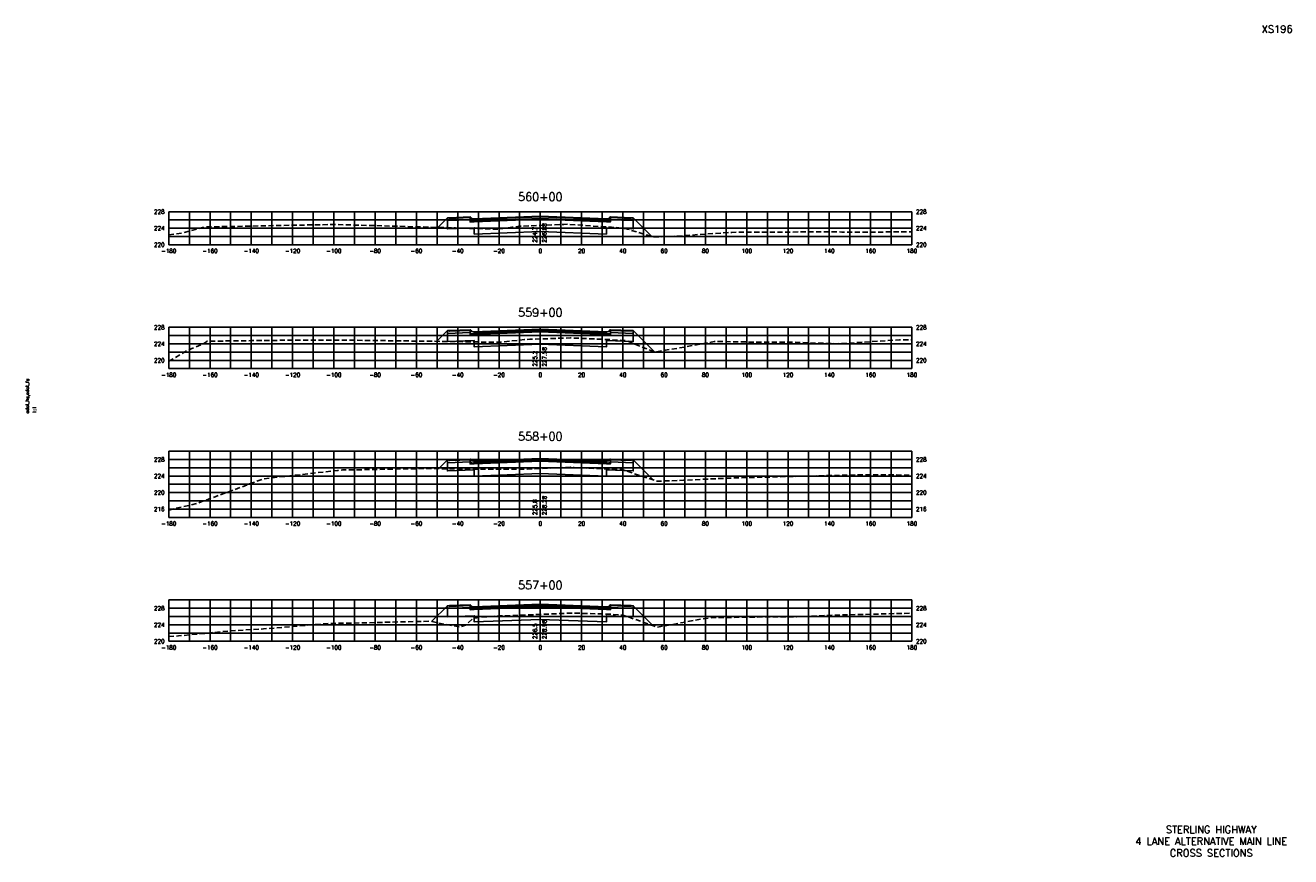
# Model space of a CAD drawing. Extents: x 37 to 9410, y 16 to 8218.
# Tile 71 of 104: x 8797 to 9410, y 1576 to 1978. Entities that reach past the tile are written whole.
import ezdxf
from ezdxf.enums import TextEntityAlignment as Align

# ---------------------------------------------------------------- set-up
doc = ezdxf.new("R2010")
doc.units = 0
doc.header["$LTSCALE"] = 20
doc.header["$MEASUREMENT"] = 0
doc.linetypes.add('HIDDEN_050%', pattern=[0.1875, 0.125, -0.0625])
for name, color, linetype in [('S-AT-TXT175', 6, 'Continuous'), ('S-AT-TXT80', 1, 'Continuous'), ('XDATUM', 3, 'Continuous'), ('XEG', 1, 'HIDDEN_050%'), ('XFG', 2, 'Continuous'), ('XGRID', 251, 'Continuous'), ('XGRIDT', 2, 'Continuous'), ('XREF-BORDER', 7, 'Continuous')]:
    doc.layers.add(name, color=color, linetype=linetype)
doc.styles.add('L100', font='simplex.shx', dxfattribs={"height": 2})
doc.styles.add('L175', font='ROMANSM.shx', dxfattribs={"height": 3.5})
doc.styles.add('L80', font='ROMANSM.shx', dxfattribs={"height": 1.6})

# ---------------------------------------------------------------- blocks, each defined once
blk = doc.blocks.new('03025_00_att1')
at = {"layer": 'S-AT-TXT175', "style": 'L175'}
for tag, p in [('NUM', (32.402, 20.822)), ('LINE1', (30.64, 1.444)), ('LINE2', (30.64, 1.161)), ('LINE3', (30.64, 0.877))]:
    blk.add_attdef(tag, text='', height=0.175, dxfattribs=at).set_placement(p, align=Align.CENTER)
at = {"layer": 'S-AT-TXT80', "style": 'L80'}
for tag, p in [('DRAFTED', (2.436, 14.201)), ('PSCALE', (2.265, 11.605)), ('PCTB', (2.094, 11.605)), ('PVIEW', (2.436, 11.605))]:
    blk.add_attdef(tag, p, '', height=0.08, rotation=90, dxfattribs=at)

msp = doc.modelspace()

# ---------------------------------------------------------------- linework, layer by layer
at = {"layer": 'XDATUM', "flags": 128}
for points in [[(8996.41, 1880.38), (9001.05, 1885.01), (9001.05, 1879.67), (9014.05, 1880.19), (9014.05, 1877.14), (9046.05, 1878.42), (9078.05, 1877.14), (9078.05, 1880.19), (9091.05, 1879.67), (9091.05, 1885.01), (9100.07, 1875.99)], [(8995.84, 1825.21), (9001.05, 1830.41), (9001.05, 1825.07), (9014.05, 1825.59), (9014.05, 1822.54), (9046.05, 1823.82), (9078.05, 1822.54), (9078.05, 1825.59), (9091.05, 1825.07), (9091.05, 1830.41), (9101.36, 1820.11)], [(8996.82, 1763.59), (9001.05, 1767.81), (9001.05, 1762.47), (9014.05, 1762.99), (9014.05, 1759.94), (9046.05, 1761.22), (9078.05, 1759.94), (9078.05, 1762.99), (9091.05, 1762.47), (9091.05, 1767.81), (9100.77, 1758.09)], [(8993.51, 1689.67), (9001.05, 1697.21), (9001.05, 1691.87), (9014.05, 1692.39), (9014.05, 1689.34), (9046.05, 1690.62), (9078.05, 1689.34), (9078.05, 1692.39), (9091.05, 1691.87), (9091.05, 1697.21), (9100.78, 1687.49)]]:
    msp.add_lwpolyline(points, dxfattribs=at)
at = {"layer": 'XEG', "flags": 128}
for points in [[(8866.05, 1876.79), (8873.02, 1877.74), (8882.99, 1880.57), (8891.41, 1880.74), (8928.98, 1881.49), (8932.13, 1881.55), (8946.66, 1881.8), (9005, 1880.13), (9024.98, 1879.48), (9032.18, 1880.45), (9032.82, 1880.52), (9035.31, 1880.87), (9035.6, 1880.9), (9046.05, 1881.34), (9057.48, 1881.83), (9059.27, 1881.89), (9080.48, 1880.45), (9082.34, 1880.35), (9082.62, 1880.29), (9087.25, 1879.85), (9088.36, 1879.5), (9089.37, 1879.2), (9101.09, 1875.69), (9110.07, 1876.05), (9138.86, 1877.99), (9176.05, 1878.19), (9187.48, 1878.25), (9192.09, 1878.15), (9195.11, 1878.08), (9226.05, 1878.21)], [(8866.05, 1815.55), (8875.27, 1820.88), (8883.93, 1824.61), (8884.66, 1825.27), (8906.31, 1825.56), (8906.71, 1825.57), (8910.9, 1825.62), (8918.22, 1825.7), (8948.79, 1825.85), (9009.08, 1825.03), (9025.86, 1824.75), (9026.79, 1824.88), (9034.77, 1825.65), (9038.39, 1826.08), (9038.73, 1826.12), (9040.97, 1826.2), (9046.05, 1826.38), (9060.62, 1826.89), (9070.42, 1826.47), (9080.66, 1826.04), (9084.06, 1825.8), (9087.35, 1825.64), (9095.14, 1822.5), (9101.62, 1820.01), (9106.6, 1820.95), (9112.26, 1821.77), (9130.25, 1825.11), (9132.22, 1825.12), (9156.48, 1824.74), (9165.97, 1824.87), (9168.29, 1824.79), (9189.32, 1824.06), (9196.08, 1824.36), (9219.98, 1825.98), (9226.05, 1825.91)], [(8866.05, 1743.55), (8879.61, 1746.69), (8912.1, 1758.68), (8948.02, 1762.73), (8949.43, 1762.9), (8950.24, 1762.93), (8950.68, 1762.93), (8951.17, 1762.93), (8973.5, 1763.33), (8991.29, 1763.65), (8993.37, 1763.68), (9002.49, 1763.43), (9026.41, 1763.35), (9029.4, 1763.3), (9031.74, 1763.28), (9033.1, 1763.29), (9038.88, 1763.37), (9039.7, 1763.37), (9046.05, 1763.63), (9056.94, 1764.07), (9058.11, 1764.11), (9060.58, 1764.22), (9062.39, 1764.15), (9079.92, 1763.35), (9080.46, 1763.31), (9085.26, 1763.27), (9101.29, 1757.92), (9102.54, 1757.48), (9115.36, 1757.97), (9115.73, 1758), (9140.84, 1759.14), (9174.13, 1759.94), (9174.75, 1759.97), (9174.9, 1759.99), (9175.06, 1759.98), (9175.83, 1759.97), (9203.84, 1760.64), (9214.56, 1760.66), (9226.05, 1760.33)], [(8866.05, 1682.27), (8870.77, 1682.58), (8895.53, 1685), (8911.92, 1685.99), (8944.35, 1688.66), (8953.75, 1688.78), (8993.22, 1689.72), (8993.65, 1689.65), (8996.48, 1688.8), (9007.16, 1686.94), (9009.83, 1687.77), (9013.57, 1691.24), (9015.29, 1691.33), (9018.72, 1691.77), (9026.65, 1692.24), (9032.92, 1692.44), (9033.79, 1692.44), (9041.7, 1692.81), (9046.05, 1692.99), (9059.18, 1693.54), (9061.49, 1693.64), (9063.8, 1693.57), (9080.72, 1693.08), (9085.26, 1692.72), (9086.06, 1692.72), (9100.93, 1687.43), (9102.57, 1686.75), (9125.73, 1691.08), (9129.05, 1691.44), (9155.43, 1691.79), (9170.14, 1691.89), (9174.83, 1691.94), (9175.72, 1692.04), (9187.71, 1692.63), (9203.04, 1693.01), (9226.05, 1693.61)]]:
    msp.add_lwpolyline(points, dxfattribs=at)
at = {"layer": 'XFG', "flags": 128}
for points in [[(9001.05, 1885.01), (9001.05, 1885.01), (8996.41, 1880.38)], [(9012.05, 1885.11), (9002.05, 1884.71), (9002.05, 1885.05), (9001.05, 1885.01), (9001.05, 1883.67), (9012.05, 1884.11), (9012.05, 1885.11)], [(9046.05, 1884.42), (9014.05, 1883.14), (9012.05, 1883.06), (9012.05, 1884.11), (9001.05, 1883.67), (9001.05, 1879.67), (9014.05, 1880.19), (9014.05, 1877.14), (9046.05, 1878.42)], [(9012.05, 1885.45), (9002.05, 1885.05), (9002.05, 1884.71), (9012.05, 1885.11), (9012.05, 1885.45)], [(9012.05, 1885.45), (9012.05, 1883.56), (9012.81, 1883.53), (9014.05, 1883.48), (9014.05, 1884.48), (9014.05, 1884.48), (9012.81, 1884.53), (9012.59, 1885.02), (9012.29, 1885.35), (9012.05, 1885.45)], [(9046.05, 1884.76), (9014.05, 1883.48), (9012.05, 1883.56), (9012.05, 1883.06), (9014.05, 1883.14), (9046.05, 1884.42)], [(9046.05, 1885.76), (9014.05, 1884.48), (9014.05, 1884.14), (9046.05, 1885.42)], [(9046.05, 1885.42), (9014.05, 1884.14), (9014.05, 1883.48), (9046.05, 1884.76)], [(9046.05, 1885.76), (9078.05, 1884.48), (9078.05, 1884.14), (9046.05, 1885.42)], [(9046.05, 1885.42), (9078.05, 1884.14), (9078.05, 1883.48), (9046.05, 1884.76)], [(9046.05, 1884.76), (9078.05, 1883.48), (9078.05, 1883.48), (9080.05, 1883.56), (9080.05, 1883.06), (9078.05, 1883.14), (9046.05, 1884.42)], [(9046.05, 1884.42), (9078.05, 1883.14), (9080.05, 1883.06), (9080.05, 1884.11), (9091.05, 1883.67), (9091.05, 1879.67), (9078.05, 1880.19), (9078.05, 1877.14), (9046.05, 1878.42)], [(9080.05, 1885.45), (9080.05, 1883.56), (9079.29, 1883.53), (9078.05, 1883.48), (9078.05, 1884.48), (9078.05, 1884.48), (9079.29, 1884.53), (9079.51, 1885.02), (9079.81, 1885.35), (9080.05, 1885.45)], [(9080.05, 1885.45), (9080.05, 1885.11), (9090.05, 1884.71), (9090.05, 1885.05), (9080.05, 1885.45)], [(9080.05, 1885.11), (9080.05, 1884.11), (9091.05, 1883.67), (9091.05, 1885.01), (9090.05, 1885.05), (9090.05, 1884.71), (9080.05, 1885.11)], [(9091.05, 1885.01), (9091.05, 1885.01), (9100.07, 1875.99)], [(9001.05, 1830.41), (9001.05, 1830.41), (8995.84, 1825.21)], [(9012.05, 1830.51), (9002.05, 1830.11), (9002.05, 1830.45), (9001.05, 1830.41), (9001.05, 1829.07), (9012.05, 1829.51), (9012.05, 1830.51)], [(9046.05, 1829.82), (9014.05, 1828.54), (9012.05, 1828.46), (9012.05, 1829.51), (9001.05, 1829.07), (9001.05, 1825.07), (9014.05, 1825.59), (9014.05, 1822.54), (9046.05, 1823.82)], [(9012.05, 1830.85), (9002.05, 1830.45), (9002.05, 1830.11), (9012.05, 1830.51), (9012.05, 1830.85)], [(9012.05, 1830.85), (9012.05, 1828.96), (9012.81, 1828.93), (9014.05, 1828.88), (9014.05, 1829.88), (9014.05, 1829.88), (9012.81, 1829.93), (9012.59, 1830.42), (9012.29, 1830.75), (9012.05, 1830.85)], [(9046.05, 1830.16), (9014.05, 1828.88), (9012.05, 1828.96), (9012.05, 1828.46), (9014.05, 1828.54), (9046.05, 1829.82)], [(9046.05, 1831.16), (9014.05, 1829.88), (9014.05, 1829.54), (9046.05, 1830.82)], [(9046.05, 1830.82), (9014.05, 1829.54), (9014.05, 1828.88), (9046.05, 1830.16)], [(9046.05, 1831.16), (9078.05, 1829.88), (9078.05, 1829.54), (9046.05, 1830.82)], [(9046.05, 1830.82), (9078.05, 1829.54), (9078.05, 1828.88), (9046.05, 1830.16)], [(9046.05, 1830.16), (9078.05, 1828.88), (9078.05, 1828.88), (9080.05, 1828.96), (9080.05, 1828.46), (9078.05, 1828.54), (9046.05, 1829.82)], [(9046.05, 1829.82), (9078.05, 1828.54), (9080.05, 1828.46), (9080.05, 1829.51), (9091.05, 1829.07), (9091.05, 1825.07), (9078.05, 1825.59), (9078.05, 1822.54), (9046.05, 1823.82)], [(9080.05, 1830.85), (9080.05, 1828.96), (9079.29, 1828.93), (9078.05, 1828.88), (9078.05, 1829.88), (9078.05, 1829.88), (9079.29, 1829.93), (9079.51, 1830.42), (9079.81, 1830.75), (9080.05, 1830.85)], [(9080.05, 1830.85), (9080.05, 1830.51), (9090.05, 1830.11), (9090.05, 1830.45), (9080.05, 1830.85)], [(9080.05, 1830.51), (9080.05, 1829.51), (9091.05, 1829.07), (9091.05, 1830.41), (9090.05, 1830.45), (9090.05, 1830.11), (9080.05, 1830.51)], [(9091.05, 1830.41), (9091.05, 1830.41), (9101.36, 1820.11)], [(9001.05, 1767.81), (9001.05, 1767.81), (8996.82, 1763.59)], [(9012.05, 1767.91), (9002.05, 1767.51), (9002.05, 1767.85), (9001.05, 1767.81), (9001.05, 1766.47), (9012.05, 1766.91), (9012.05, 1767.91)], [(9046.05, 1767.22), (9014.05, 1765.94), (9012.05, 1765.86), (9012.05, 1766.91), (9001.05, 1766.47), (9001.05, 1762.47), (9014.05, 1762.99), (9014.05, 1759.94), (9046.05, 1761.22)], [(9012.05, 1768.25), (9002.05, 1767.85), (9002.05, 1767.51), (9012.05, 1767.91), (9012.05, 1768.25)], [(9012.05, 1768.25), (9012.05, 1766.36), (9012.81, 1766.33), (9014.05, 1766.28), (9014.05, 1767.28), (9014.05, 1767.28), (9012.81, 1767.33), (9012.59, 1767.82), (9012.29, 1768.15), (9012.05, 1768.25)], [(9046.05, 1767.56), (9014.05, 1766.28), (9012.05, 1766.36), (9012.05, 1765.86), (9014.05, 1765.94), (9046.05, 1767.22)], [(9046.05, 1768.56), (9014.05, 1767.28), (9014.05, 1766.94), (9046.05, 1768.22)], [(9046.05, 1768.22), (9014.05, 1766.94), (9014.05, 1766.28), (9046.05, 1767.56)], [(9046.05, 1768.56), (9078.05, 1767.28), (9078.05, 1766.94), (9046.05, 1768.22)], [(9046.05, 1768.22), (9078.05, 1766.94), (9078.05, 1766.28), (9046.05, 1767.56)], [(9046.05, 1767.56), (9078.05, 1766.28), (9078.05, 1766.28), (9080.05, 1766.36), (9080.05, 1765.86), (9078.05, 1765.94), (9046.05, 1767.22)], [(9046.05, 1767.22), (9078.05, 1765.94), (9080.05, 1765.86), (9080.05, 1766.91), (9091.05, 1766.47), (9091.05, 1762.47), (9078.05, 1762.99), (9078.05, 1759.94), (9046.05, 1761.22)], [(9080.05, 1768.25), (9080.05, 1766.36), (9079.29, 1766.33), (9078.05, 1766.28), (9078.05, 1767.28), (9078.05, 1767.28), (9079.29, 1767.33), (9079.51, 1767.82), (9079.81, 1768.15), (9080.05, 1768.25)], [(9080.05, 1768.25), (9080.05, 1767.91), (9090.05, 1767.51), (9090.05, 1767.85), (9080.05, 1768.25)], [(9080.05, 1767.91), (9080.05, 1766.91), (9091.05, 1766.47), (9091.05, 1767.81), (9090.05, 1767.85), (9090.05, 1767.51), (9080.05, 1767.91)], [(9091.05, 1767.81), (9091.05, 1767.81), (9100.77, 1758.09)], [(9001.05, 1697.21), (9001.05, 1697.21), (8993.51, 1689.67)], [(9012.05, 1697.31), (9002.05, 1696.91), (9002.05, 1697.25), (9001.05, 1697.21), (9001.05, 1695.87), (9012.05, 1696.31), (9012.05, 1697.31)], [(9046.05, 1696.62), (9014.05, 1695.34), (9012.05, 1695.26), (9012.05, 1696.31), (9001.05, 1695.87), (9001.05, 1691.87), (9014.05, 1692.39), (9014.05, 1689.34), (9046.05, 1690.62)], [(9012.05, 1697.65), (9002.05, 1697.25), (9002.05, 1696.91), (9012.05, 1697.31), (9012.05, 1697.65)], [(9012.05, 1697.65), (9012.05, 1695.76), (9012.81, 1695.73), (9014.05, 1695.68), (9014.05, 1696.68), (9014.05, 1696.68), (9012.81, 1696.73), (9012.59, 1697.22), (9012.29, 1697.55), (9012.05, 1697.65)], [(9046.05, 1696.96), (9014.05, 1695.68), (9012.05, 1695.76), (9012.05, 1695.26), (9014.05, 1695.34), (9046.05, 1696.62)], [(9046.05, 1697.96), (9014.05, 1696.68), (9014.05, 1696.34), (9046.05, 1697.62)], [(9046.05, 1697.62), (9014.05, 1696.34), (9014.05, 1695.68), (9046.05, 1696.96)], [(9046.05, 1697.96), (9078.05, 1696.68), (9078.05, 1696.34), (9046.05, 1697.62)], [(9046.05, 1697.62), (9078.05, 1696.34), (9078.05, 1695.68), (9046.05, 1696.96)], [(9046.05, 1696.96), (9078.05, 1695.68), (9078.05, 1695.68), (9080.05, 1695.76), (9080.05, 1695.26), (9078.05, 1695.34), (9046.05, 1696.62)], [(9046.05, 1696.62), (9078.05, 1695.34), (9080.05, 1695.26), (9080.05, 1696.31), (9091.05, 1695.87), (9091.05, 1691.87), (9078.05, 1692.39), (9078.05, 1689.34), (9046.05, 1690.62)], [(9080.05, 1697.65), (9080.05, 1695.76), (9079.29, 1695.73), (9078.05, 1695.68), (9078.05, 1696.68), (9078.05, 1696.68), (9079.29, 1696.73), (9079.51, 1697.22), (9079.81, 1697.55), (9080.05, 1697.65)], [(9080.05, 1697.65), (9080.05, 1697.31), (9090.05, 1696.91), (9090.05, 1697.25), (9080.05, 1697.65)], [(9080.05, 1697.31), (9080.05, 1696.31), (9091.05, 1695.87), (9091.05, 1697.21), (9090.05, 1697.25), (9090.05, 1696.91), (9080.05, 1697.31)], [(9091.05, 1697.21), (9091.05, 1697.21), (9100.78, 1687.49)]]:
    msp.add_lwpolyline(points, dxfattribs=at)
at = {"layer": 'XGRID'}
for p, q in [((8866.05, 1872), (8866.05, 1888)), ((8866.05, 1888), (9226.05, 1888)), ((8866.05, 1884), (9226.05, 1884)), ((8876.05, 1872), (8876.05, 1888)), ((8886.05, 1872), (8886.05, 1888)), ((8896.05, 1872), (8896.05, 1888)), ((8906.05, 1872), (8906.05, 1888)), ((8916.05, 1872), (8916.05, 1888)), ((8926.05, 1872), (8926.05, 1888)), ((8936.05, 1872), (8936.05, 1888)), ((8946.05, 1872), (8946.05, 1888)), ((8956.05, 1872), (8956.05, 1888)), ((8966.05, 1872), (8966.05, 1888)), ((8976.05, 1872), (8976.05, 1888)), ((8986.05, 1872), (8986.05, 1888)), ((8996.05, 1872), (8996.05, 1888)), ((9006.05, 1872), (9006.05, 1888)), ((9016.05, 1872), (9016.05, 1888)), ((9026.05, 1872), (9026.05, 1888)), ((9036.05, 1872), (9036.05, 1888)), ((9046.05, 1872), (9046.05, 1888)), ((9056.05, 1872), (9056.05, 1888)), ((9066.05, 1872), (9066.05, 1888)), ((9076.05, 1872), (9076.05, 1888)), ((9086.05, 1872), (9086.05, 1888)), ((9096.05, 1872), (9096.05, 1888)), ((9106.05, 1872), (9106.05, 1888)), ((9116.05, 1872), (9116.05, 1888)), ((9126.05, 1872), (9126.05, 1888)), ((9136.05, 1872), (9136.05, 1888)), ((9146.05, 1872), (9146.05, 1888)), ((9156.05, 1872), (9156.05, 1888)), ((9166.05, 1872), (9166.05, 1888)), ((9176.05, 1872), (9176.05, 1888)), ((9186.05, 1872), (9186.05, 1888)), ((9196.05, 1872), (9196.05, 1888)), ((9206.05, 1872), (9206.05, 1888)), ((9216.05, 1872), (9216.05, 1888)), ((9226.05, 1872), (9226.05, 1888)), ((8866.05, 1880), (9226.05, 1880)), ((8866.05, 1876), (9226.05, 1876)), ((8866.05, 1872), (9226.05, 1872)), ((8866.05, 1812), (8866.05, 1832)), ((8866.05, 1832), (9226.05, 1832)), ((8866.05, 1828), (9226.05, 1828)), ((8876.05, 1812), (8876.05, 1832)), ((8886.05, 1812), (8886.05, 1832)), ((8896.05, 1812), (8896.05, 1832)), ((8906.05, 1812), (8906.05, 1832)), ((8916.05, 1812), (8916.05, 1832)), ((8926.05, 1812), (8926.05, 1832)), ((8936.05, 1812), (8936.05, 1832)), ((8946.05, 1812), (8946.05, 1832)), ((8956.05, 1812), (8956.05, 1832)), ((8966.05, 1812), (8966.05, 1832)), ((8976.05, 1812), (8976.05, 1832)), ((8986.05, 1812), (8986.05, 1832)), ((8996.05, 1812), (8996.05, 1832)), ((9006.05, 1812), (9006.05, 1832)), ((9016.05, 1812), (9016.05, 1832)), ((9026.05, 1812), (9026.05, 1832)), ((9036.05, 1812), (9036.05, 1832)), ((9046.05, 1812), (9046.05, 1832)), ((9056.05, 1812), (9056.05, 1832)), ((9066.05, 1812), (9066.05, 1832)), ((9076.05, 1812), (9076.05, 1832)), ((9086.05, 1812), (9086.05, 1832)), ((9096.05, 1812), (9096.05, 1832)), ((9106.05, 1812), (9106.05, 1832)), ((9116.05, 1812), (9116.05, 1832)), ((9126.05, 1812), (9126.05, 1832)), ((9136.05, 1812), (9136.05, 1832)), ((9146.05, 1812), (9146.05, 1832)), ((9156.05, 1812), (9156.05, 1832)), ((9166.05, 1812), (9166.05, 1832)), ((9176.05, 1812), (9176.05, 1832)), ((9186.05, 1812), (9186.05, 1832)), ((9196.05, 1812), (9196.05, 1832)), ((9206.05, 1812), (9206.05, 1832)), ((9216.05, 1812), (9216.05, 1832)), ((9226.05, 1812), (9226.05, 1832)), ((8866.05, 1824), (9226.05, 1824)), ((8866.05, 1820), (9226.05, 1820)), ((8866.05, 1816), (9226.05, 1816)), ((8866.05, 1812), (9226.05, 1812)), ((8866.05, 1740), (8866.05, 1772)), ((8866.05, 1772), (9226.05, 1772)), ((8876.05, 1740), (8876.05, 1772)), ((8886.05, 1740), (8886.05, 1772)), ((8896.05, 1740), (8896.05, 1772)), ((8906.05, 1740), (8906.05, 1772)), ((8916.05, 1740), (8916.05, 1772)), ((8926.05, 1740), (8926.05, 1772)), ((8936.05, 1740), (8936.05, 1772)), ((8946.05, 1740), (8946.05, 1772)), ((8956.05, 1740), (8956.05, 1772)), ((8966.05, 1740), (8966.05, 1772)), ((8976.05, 1740), (8976.05, 1772)), ((8986.05, 1740), (8986.05, 1772)), ((8996.05, 1740), (8996.05, 1772)), ((9006.05, 1740), (9006.05, 1772)), ((9016.05, 1740), (9016.05, 1772)), ((9026.05, 1740), (9026.05, 1772)), ((9036.05, 1740), (9036.05, 1772)), ((9046.05, 1740), (9046.05, 1772)), ((9056.05, 1740), (9056.05, 1772)), ((9066.05, 1740), (9066.05, 1772)), ((9076.05, 1740), (9076.05, 1772)), ((9086.05, 1740), (9086.05, 1772)), ((9096.05, 1740), (9096.05, 1772)), ((9106.05, 1740), (9106.05, 1772)), ((9116.05, 1740), (9116.05, 1772)), ((9126.05, 1740), (9126.05, 1772)), ((9136.05, 1740), (9136.05, 1772)), ((9146.05, 1740), (9146.05, 1772)), ((9156.05, 1740), (9156.05, 1772)), ((9166.05, 1740), (9166.05, 1772)), ((9176.05, 1740), (9176.05, 1772)), ((9186.05, 1740), (9186.05, 1772)), ((9196.05, 1740), (9196.05, 1772)), ((9206.05, 1740), (9206.05, 1772)), ((9216.05, 1740), (9216.05, 1772)), ((9226.05, 1740), (9226.05, 1772)), ((8866.05, 1768), (9226.05, 1768)), ((8866.05, 1764), (9226.05, 1764)), ((8866.05, 1760), (9226.05, 1760)), ((8866.05, 1756), (9226.05, 1756)), ((8866.05, 1752), (9226.05, 1752)), ((8866.05, 1748), (9226.05, 1748)), ((8866.05, 1744), (9226.05, 1744)), ((8866.05, 1740), (9226.05, 1740)), ((8866.05, 1680), (8866.05, 1700)), ((8866.05, 1700), (9226.05, 1700)), ((8876.05, 1680), (8876.05, 1700)), ((8886.05, 1680), (8886.05, 1700)), ((8896.05, 1680), (8896.05, 1700)), ((8906.05, 1680), (8906.05, 1700)), ((8916.05, 1680), (8916.05, 1700)), ((8926.05, 1680), (8926.05, 1700)), ((8936.05, 1680), (8936.05, 1700)), ((8946.05, 1680), (8946.05, 1700)), ((8956.05, 1680), (8956.05, 1700)), ((8966.05, 1680), (8966.05, 1700)), ((8976.05, 1680), (8976.05, 1700)), ((8986.05, 1680), (8986.05, 1700)), ((8996.05, 1680), (8996.05, 1700)), ((9006.05, 1680), (9006.05, 1700)), ((9016.05, 1680), (9016.05, 1700)), ((9026.05, 1680), (9026.05, 1700)), ((9036.05, 1680), (9036.05, 1700)), ((9046.05, 1680), (9046.05, 1700)), ((9056.05, 1680), (9056.05, 1700)), ((9066.05, 1680), (9066.05, 1700)), ((9076.05, 1680), (9076.05, 1700)), ((9086.05, 1680), (9086.05, 1700)), ((9096.05, 1680), (9096.05, 1700)), ((9106.05, 1680), (9106.05, 1700)), ((9116.05, 1680), (9116.05, 1700)), ((9126.05, 1680), (9126.05, 1700)), ((9136.05, 1680), (9136.05, 1700)), ((9146.05, 1680), (9146.05, 1700)), ((9156.05, 1680), (9156.05, 1700)), ((9166.05, 1680), (9166.05, 1700)), ((9176.05, 1680), (9176.05, 1700)), ((9186.05, 1680), (9186.05, 1700)), ((9196.05, 1680), (9196.05, 1700)), ((9206.05, 1680), (9206.05, 1700)), ((9216.05, 1680), (9216.05, 1700)), ((9226.05, 1680), (9226.05, 1700)), ((8866.05, 1696), (9226.05, 1696)), ((8866.05, 1692), (9226.05, 1692)), ((8866.05, 1688), (9226.05, 1688)), ((8866.05, 1684), (9226.05, 1684)), ((8866.05, 1680), (9226.05, 1680))]:
    msp.add_line(p, q, dxfattribs=at)

# ---------------------------------------------------------------- block references
at = {"layer": 'XREF-BORDER'}
ref = msp.add_blockref('03025_00_att1', (8756.45, 1558.23), dxfattribs=dict(at, xscale=20, yscale=20, zscale=20))
ref.add_attrib('LINE1', 'STERLING HIGHWAY', dxfattribs={"layer": 'S-AT-TXT175', "height": 3.5, "style": 'L175'}).set_placement((9371.07, 1587.1), align=Align.CENTER)
ref.add_attrib('LINE2', '4 LANE ALTERNATIVE MAIN LINE', dxfattribs={"layer": 'S-AT-TXT175', "height": 3.5, "style": 'L175'}).set_placement((9371.07, 1581.44), align=Align.CENTER)
ref.add_attrib('LINE3', 'CROSS SECTIONS', dxfattribs={"layer": 'S-AT-TXT175', "height": 3.5, "style": 'L175'}).set_placement((9371.07, 1575.77), align=Align.CENTER)
ref.add_attrib('NUM', 'XS196', dxfattribs={"layer": 'S-AT-TXT175', "height": 3.5, "style": 'L175'}).set_placement((9403, 1974.66), align=Align.CENTER)
ref.add_attrib('PCTB', 'adot_hs,adot_fs', (8798.34, 1790.32), dxfattribs={"layer": 'S-AT-TXT80', "height": 1.6, "rotation": 90, "style": 'L80'})
ref.add_attrib('PSCALE', '1:1', (8801.75, 1790.32), dxfattribs={"layer": 'S-AT-TXT80', "height": 1.6, "rotation": 90, "style": 'L80'})

# ---------------------------------------------------------------- texts
at = {"layer": 'XGRIDT', "style": 'L100'}
for s, p in [('560+00', (9046.05, 1892)), ('559+00', (9046.05, 1836)), ('558+00', (9046.05, 1776)), ('557+00', (9046.05, 1704))]:
    msp.add_text(s, height=4, dxfattribs=at).set_placement(p, align=Align.BOTTOM_CENTER)
for s, p in [('228', (8864.05, 1888)), ('224', (8864.05, 1880)), ('220', (8864.05, 1872)), ('228', (8864.05, 1832)), ('224', (8864.05, 1824)), ('220', (8864.05, 1816)), ('228', (8864.05, 1768)), ('224', (8864.05, 1760)), ('220', (8864.05, 1752)), ('216', (8864.05, 1744)), ('228', (8864.05, 1696)), ('224', (8864.05, 1688)), ('220', (8864.05, 1680))]:
    msp.add_text(s, height=2, dxfattribs=at).set_placement(p, align=Align.MIDDLE_RIGHT)
for s, p in [('228', (9228.05, 1888)), ('224', (9228.05, 1880)), ('220', (9228.05, 1872)), ('228', (9228.05, 1832)), ('224', (9228.05, 1824)), ('220', (9228.05, 1816)), ('228', (9228.05, 1768)), ('224', (9228.05, 1760)), ('220', (9228.05, 1752)), ('216', (9228.05, 1744)), ('228', (9228.05, 1696)), ('224', (9228.05, 1688)), ('220', (9228.05, 1680))]:
    msp.add_text(s, height=2, dxfattribs=at).set_placement(p, align=Align.MIDDLE_LEFT)
for s, p in [('224.7', (9045.05, 1873)), ('225.2', (9045.05, 1813)), ('225.8', (9045.05, 1741)), ('226.5', (9045.05, 1681))]:
    msp.add_text(s, height=2, rotation=90, dxfattribs=at).set_placement(p, align=Align.BOTTOM_LEFT)
for s, p in [('226.88', (9047.05, 1873)), ('227.58', (9047.05, 1813)), ('228.28', (9047.05, 1741)), ('228.98', (9047.05, 1681))]:
    msp.add_text(s, height=2, rotation=90, dxfattribs=at).set_placement(p, align=Align.TOP_LEFT)
for s, p in [('-180', (8866.05, 1870)), ('-160', (8886.05, 1870)), ('-140', (8906.05, 1870)), ('-120', (8926.05, 1870)), ('-100', (8946.05, 1870)), ('-80', (8966.05, 1870)), ('-60', (8986.05, 1870)), ('-40', (9006.05, 1870)), ('-20', (9026.05, 1870)), ('0', (9046.05, 1870)), ('20', (9066.05, 1870)), ('40', (9086.05, 1870)), ('60', (9106.05, 1870)), ('80', (9126.05, 1870)), ('100', (9146.05, 1870)), ('120', (9166.05, 1870)), ('140', (9186.05, 1870)), ('160', (9206.05, 1870)), ('180', (9226.05, 1870)), ('-180', (8866.05, 1810)), ('-160', (8886.05, 1810)), ('-140', (8906.05, 1810)), ('-120', (8926.05, 1810)), ('-100', (8946.05, 1810)), ('-80', (8966.05, 1810)), ('-60', (8986.05, 1810)), ('-40', (9006.05, 1810)), ('-20', (9026.05, 1810)), ('0', (9046.05, 1810)), ('20', (9066.05, 1810)), ('40', (9086.05, 1810)), ('60', (9106.05, 1810)), ('80', (9126.05, 1810)), ('100', (9146.05, 1810)), ('120', (9166.05, 1810)), ('140', (9186.05, 1810)), ('160', (9206.05, 1810)), ('180', (9226.05, 1810)), ('-180', (8866.05, 1738)), ('-160', (8886.05, 1738)), ('-140', (8906.05, 1738)), ('-120', (8926.05, 1738)), ('-100', (8946.05, 1738)), ('-80', (8966.05, 1738)), ('-60', (8986.05, 1738)), ('-40', (9006.05, 1738)), ('-20', (9026.05, 1738)), ('0', (9046.05, 1738)), ('20', (9066.05, 1738)), ('40', (9086.05, 1738)), ('60', (9106.05, 1738)), ('80', (9126.05, 1738)), ('100', (9146.05, 1738)), ('120', (9166.05, 1738)), ('140', (9186.05, 1738)), ('160', (9206.05, 1738)), ('180', (9226.05, 1738)), ('-180', (8866.05, 1678)), ('-160', (8886.05, 1678)), ('-140', (8906.05, 1678)), ('-120', (8926.05, 1678)), ('-100', (8946.05, 1678)), ('-80', (8966.05, 1678)), ('-60', (8986.05, 1678)), ('-40', (9006.05, 1678)), ('-20', (9026.05, 1678)), ('0', (9046.05, 1678)), ('20', (9066.05, 1678)), ('40', (9086.05, 1678)), ('60', (9106.05, 1678)), ('80', (9126.05, 1678)), ('100', (9146.05, 1678)), ('120', (9166.05, 1678)), ('140', (9186.05, 1678)), ('160', (9206.05, 1678)), ('180', (9226.05, 1678))]:
    msp.add_text(s, height=2, dxfattribs=at).set_placement(p, align=Align.TOP_CENTER)

doc.saveas('drawing.dxf')
